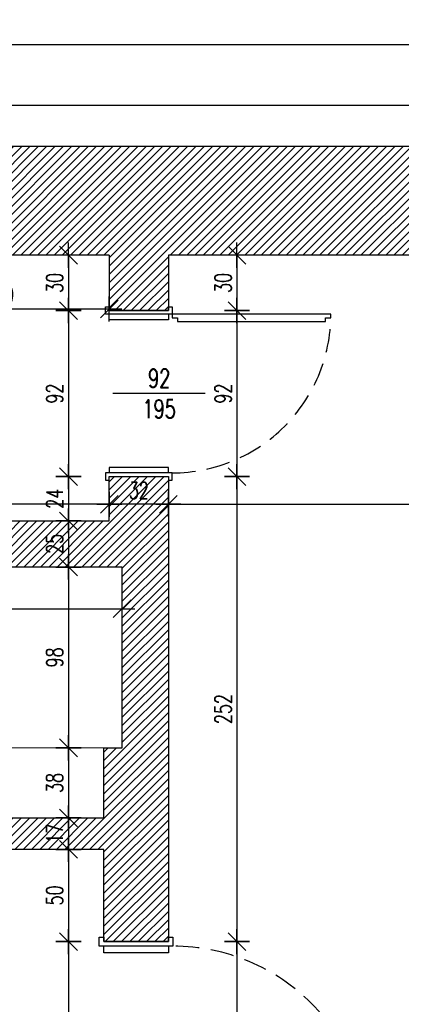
# Model space of a CAD drawing. Extents: x 6414462 to 7495468, y 5756825 to 5824657.
# Tile 49 of 54: x 6509132 to 6509339, y 5810052 to 5810586. Entities that reach past the tile are written whole.
import ezdxf

# ---------------------------------------------------------------- set-up
doc = ezdxf.new("R2010")
doc.units = 0
doc.linetypes.add('DASHED', pattern=[19.05, 12.7, -6.35])
doc.layers.add('meble', color=8, linetype='Continuous', lineweight=13)
doc.styles.add('dwg_wymiary 50', font='romans.shx', dxfattribs={"width": 0.7, "height": 9})
doc.styles.add('JACEK_07', font='SIMPLEX.SHX', dxfattribs={"width": 0.7})
doc.dimstyles.new('1-50', dxfattribs={"dimtxt": 9, "dimasz": 0.8, "dimexe": 1.25, "dimexo": 0.625, "dimgap": 3, "dimtad": 1, "dimdec": 0, "dimrnd": 0.5, "dimtxsty": 'dwg_wymiary 50', "dimblk": 'dwg_dimtick', "dimcen": 8, "dimse1": 1, "dimse2": 1, "dimclrd": 7, "dimclrt": 7, "dimadec": 0, "dimazin": 0, "dimtfac": 1, "dimtdec": 0, "dimtmove": 0, "dimatfit": 3, "dimldrblk": 'DOT', "dimfxl": 1.25, "dimarcsym": 0})

# ---------------------------------------------------------------- blocks, each defined once
blk = doc.blocks.new('dwg_dimtick')
for p, q in [((0, -8.5), (0, 8.5)), ((-8.5, 0), (8.5, 0)), ((-6.01, -6.01), (6.01, 6.01))]:
    blk.add_line(p, q)
blk = doc.blocks.new('*D189')
at = {"color": 7, "lineweight": -2, "transparency": 16777216}
blk.add_line((6509213.64, 5810323.21), (6509682.04, 5810323.21), dxfattribs=at)
at = {"layer": 'Defpoints', "color": 0, "transparency": 16777216}
for p in [(6509212.84, 5810458.23), (6509682.84, 5810458.23), (6509682.84, 5810323.21)]:
    blk.add_point(p, dxfattribs=at)
at = {"color": 7, "lineweight": -2, "transparency": 16777216, "xscale": 0.8, "yscale": 0.8, "zscale": 0.8, "rotation": 180}
blk.add_blockref('dwg_dimtick', (6509212.84, 5810323.21), dxfattribs=at)
at = {"color": 7, "lineweight": -2, "transparency": 16777216, "xscale": 0.8, "yscale": 0.8, "zscale": 0.8}
blk.add_blockref('dwg_dimtick', (6509682.84, 5810323.21), dxfattribs=at)
at = {"color": 7, "transparency": 16777216, "insert": (6509447.84, 5810330.71), "char_height": 9, "attachment_point": 5, "style": 'dwg_wymiary 50'}
blk.add_mtext('470', dxfattribs=at)
blk = doc.blocks.new('_Dot')
at = {"color": 0, "linetype": 'ByBlock', "lineweight": -2}
blk.add_line((-0.5, 0), (-1, 0), dxfattribs=at)
at = {"color": 0, "linetype": 'ByBlock', "const_width": 0.5}
blk.add_lwpolyline([(-0.25, 0, 1), (0.25, 0, 1)], format="xyb", close=True, dxfattribs=at)
blk = doc.blocks.new('*D190')
at = {"color": 7, "lineweight": -2, "transparency": 16777216}
blk.add_line((6509212.04, 5810323.21), (6509181.64, 5810323.21), dxfattribs=at)
at = {"layer": 'Defpoints', "color": 0, "transparency": 16777216}
for p in [(6509180.84, 5810458.23), (6509212.84, 5810458.23), (6509180.84, 5810323.21)]:
    blk.add_point(p, dxfattribs=at)
at = {"color": 7, "lineweight": -2, "transparency": 16777216, "xscale": 0.8, "yscale": 0.8, "zscale": 0.8, "rotation": 180}
blk.add_blockref('dwg_dimtick', (6509180.84, 5810323.21), dxfattribs=at)
at = {"color": 7, "lineweight": -2, "transparency": 16777216, "xscale": 0.8, "yscale": 0.8, "zscale": 0.8}
blk.add_blockref('dwg_dimtick', (6509212.84, 5810323.21), dxfattribs=at)
at = {"color": 7, "transparency": 16777216, "insert": (6509196.84, 5810330.71), "char_height": 9, "attachment_point": 5, "style": 'dwg_wymiary 50'}
blk.add_mtext('32', dxfattribs=at)
blk = doc.blocks.new('*D191')
at = {"color": 7, "lineweight": -2, "transparency": 16777216}
blk.add_line((6509180.04, 5810323.21), (6508933.64, 5810323.21), dxfattribs=at)
at = {"layer": 'Defpoints', "color": 0, "transparency": 16777216}
for p in [(6508932.84, 5810458.23), (6509180.84, 5810458.23), (6508932.84, 5810323.21)]:
    blk.add_point(p, dxfattribs=at)
at = {"color": 7, "lineweight": -2, "transparency": 16777216, "xscale": 0.8, "yscale": 0.8, "zscale": 0.8, "rotation": 180}
blk.add_blockref('dwg_dimtick', (6508932.84, 5810323.21), dxfattribs=at)
at = {"color": 7, "lineweight": -2, "transparency": 16777216, "xscale": 0.8, "yscale": 0.8, "zscale": 0.8}
blk.add_blockref('dwg_dimtick', (6509180.84, 5810323.21), dxfattribs=at)
at = {"color": 7, "transparency": 16777216, "insert": (6509056.84, 5810330.71), "char_height": 9, "attachment_point": 5, "style": 'dwg_wymiary 50'}
blk.add_mtext('248', dxfattribs=at)
blk = doc.blocks.new('*D218')
at = {"color": 7, "lineweight": -2, "transparency": 16777216}
blk.add_line((6509158.76, 5810457.43), (6509158.76, 5810429.03), dxfattribs=at)
at = {"layer": 'Defpoints', "color": 0, "transparency": 16777216}
for p in [(6509180.84, 5810458.23), (6509158.76, 5810428.23), (6509196.84, 5810428.23)]:
    blk.add_point(p, dxfattribs=at)
at = {"color": 7, "lineweight": -2, "transparency": 16777216, "xscale": 0.8, "yscale": 0.8, "zscale": 0.8}
for p, rotation in [((6509158.76, 5810458.23), 90), ((6509158.76, 5810428.23), 270)]:
    blk.add_blockref('dwg_dimtick', p, dxfattribs=dict(at, rotation=rotation))
at = {"color": 7, "transparency": 16777216, "insert": (6509151.26, 5810443.23), "char_height": 9, "attachment_point": 5, "rotation": 90, "style": 'dwg_wymiary 50'}
blk.add_mtext('30', dxfattribs=at)
blk = doc.blocks.new('*D219')
at = {"color": 7, "lineweight": -2, "transparency": 16777216}
blk.add_line((6509158.76, 5810427.43), (6509158.76, 5810339.03), dxfattribs=at)
at = {"layer": 'Defpoints', "color": 0, "transparency": 16777216}
for p in [(6509196.84, 5810428.23), (6509158.76, 5810338.23), (6509180.84, 5810338.23)]:
    blk.add_point(p, dxfattribs=at)
at = {"color": 7, "lineweight": -2, "transparency": 16777216, "xscale": 0.8, "yscale": 0.8, "zscale": 0.8}
for p, rotation in [((6509158.76, 5810428.23), 90), ((6509158.76, 5810338.23), 270)]:
    blk.add_blockref('dwg_dimtick', p, dxfattribs=dict(at, rotation=rotation))
at = {"color": 7, "transparency": 16777216, "insert": (6509151.26, 5810383.23), "char_height": 9, "attachment_point": 5, "rotation": 90, "style": 'dwg_wymiary 50'}
blk.add_mtext('92', dxfattribs=at)
blk = doc.blocks.new('*D220')
at = {"color": 7, "lineweight": -2, "transparency": 16777216}
blk.add_line((6509158.76, 5810337.43), (6509158.76, 5810315.03), dxfattribs=at)
at = {"layer": 'Defpoints', "color": 0, "transparency": 16777216}
for p in [(6509180.84, 5810338.23), (6509158.76, 5810314.23), (6509180.84, 5810314.23)]:
    blk.add_point(p, dxfattribs=at)
at = {"color": 7, "lineweight": -2, "transparency": 16777216, "xscale": 0.8, "yscale": 0.8, "zscale": 0.8}
for p, rotation in [((6509158.76, 5810338.23), 90), ((6509158.76, 5810314.23), 270)]:
    blk.add_blockref('dwg_dimtick', p, dxfattribs=dict(at, rotation=rotation))
at = {"color": 7, "transparency": 16777216, "insert": (6509151.26, 5810326.23), "char_height": 9, "attachment_point": 5, "rotation": 90, "style": 'dwg_wymiary 50'}
blk.add_mtext('24', dxfattribs=at)
blk = doc.blocks.new('*D221')
at = {"color": 7, "lineweight": -2, "transparency": 16777216}
blk.add_line((6509158.76, 5810313.43), (6509158.76, 5810290.03), dxfattribs=at)
at = {"layer": 'Defpoints', "color": 0, "transparency": 16777216}
for p in [(6509180.84, 5810314.23), (6509158.76, 5810289.23), (6509187.84, 5810289.23)]:
    blk.add_point(p, dxfattribs=at)
at = {"color": 7, "lineweight": -2, "transparency": 16777216, "xscale": 0.8, "yscale": 0.8, "zscale": 0.8}
for p, rotation in [((6509158.76, 5810314.23), 90), ((6509158.76, 5810289.23), 270)]:
    blk.add_blockref('dwg_dimtick', p, dxfattribs=dict(at, rotation=rotation))
at = {"color": 7, "transparency": 16777216, "insert": (6509151.26, 5810301.73), "char_height": 9, "attachment_point": 5, "rotation": 90, "style": 'dwg_wymiary 50'}
blk.add_mtext('25', dxfattribs=at)
blk = doc.blocks.new('*D222')
at = {"color": 7, "lineweight": -2, "transparency": 16777216}
blk.add_line((6509158.76, 5810288.43), (6509158.76, 5810192.03), dxfattribs=at)
at = {"layer": 'Defpoints', "color": 0, "transparency": 16777216}
for p in [(6509187.84, 5810289.23), (6509158.76, 5810191.23), (6509187.84, 5810191.23)]:
    blk.add_point(p, dxfattribs=at)
at = {"color": 7, "lineweight": -2, "transparency": 16777216, "xscale": 0.8, "yscale": 0.8, "zscale": 0.8}
for p, rotation in [((6509158.76, 5810289.23), 90), ((6509158.76, 5810191.23), 270)]:
    blk.add_blockref('dwg_dimtick', p, dxfattribs=dict(at, rotation=rotation))
at = {"color": 7, "transparency": 16777216, "insert": (6509151.26, 5810240.23), "char_height": 9, "attachment_point": 5, "rotation": 90, "style": 'dwg_wymiary 50'}
blk.add_mtext('98', dxfattribs=at)
blk = doc.blocks.new('*D223')
at = {"color": 7, "lineweight": -2, "transparency": 16777216}
blk.add_line((6509158.76, 5810190.43), (6509158.76, 5810154.03), dxfattribs=at)
at = {"layer": 'Defpoints', "color": 0, "transparency": 16777216}
for p in [(6509187.84, 5810191.23), (6509158.76, 5810153.23), (6509177.84, 5810153.23)]:
    blk.add_point(p, dxfattribs=at)
at = {"color": 7, "lineweight": -2, "transparency": 16777216, "xscale": 0.8, "yscale": 0.8, "zscale": 0.8}
for p, rotation in [((6509158.76, 5810191.23), 90), ((6509158.76, 5810153.23), 270)]:
    blk.add_blockref('dwg_dimtick', p, dxfattribs=dict(at, rotation=rotation))
at = {"color": 7, "transparency": 16777216, "insert": (6509151.26, 5810172.23), "char_height": 9, "attachment_point": 5, "rotation": 90, "style": 'dwg_wymiary 50'}
blk.add_mtext('38', dxfattribs=at)
blk = doc.blocks.new('*D224')
at = {"color": 7, "lineweight": -2, "transparency": 16777216}
blk.add_line((6509158.76, 5810152.43), (6509158.76, 5810137.03), dxfattribs=at)
at = {"layer": 'Defpoints', "color": 0, "transparency": 16777216}
for p in [(6509177.84, 5810153.23), (6509158.76, 5810136.23), (6509177.84, 5810136.23)]:
    blk.add_point(p, dxfattribs=at)
at = {"color": 7, "lineweight": -2, "transparency": 16777216, "xscale": 0.8, "yscale": 0.8, "zscale": 0.8}
for p, rotation in [((6509158.76, 5810153.23), 90), ((6509158.76, 5810136.23), 270)]:
    blk.add_blockref('dwg_dimtick', p, dxfattribs=dict(at, rotation=rotation))
at = {"color": 7, "transparency": 16777216, "insert": (6509151.26, 5810144.73), "char_height": 9, "attachment_point": 5, "rotation": 90, "style": 'dwg_wymiary 50'}
blk.add_mtext('17', dxfattribs=at)
blk = doc.blocks.new('*D225')
at = {"color": 7, "lineweight": -2, "transparency": 16777216}
blk.add_line((6509158.76, 5810135.43), (6509158.76, 5810087.03), dxfattribs=at)
at = {"layer": 'Defpoints', "color": 0, "transparency": 16777216}
for p in [(6509177.84, 5810136.23), (6509158.76, 5810086.23), (6509177.84, 5810086.23)]:
    blk.add_point(p, dxfattribs=at)
at = {"color": 7, "lineweight": -2, "transparency": 16777216, "xscale": 0.8, "yscale": 0.8, "zscale": 0.8}
for p, rotation in [((6509158.76, 5810136.23), 90), ((6509158.76, 5810086.23), 270)]:
    blk.add_blockref('dwg_dimtick', p, dxfattribs=dict(at, rotation=rotation))
at = {"color": 7, "transparency": 16777216, "insert": (6509151.26, 5810111.23), "char_height": 9, "attachment_point": 5, "rotation": 90, "style": 'dwg_wymiary 50'}
blk.add_mtext('50', dxfattribs=at)
blk = doc.blocks.new('*D226')
at = {"color": 7, "lineweight": -2, "transparency": 16777216}
blk.add_line((6509158.76, 5810085.43), (6509158.76, 5809976.03), dxfattribs=at)
at = {"layer": 'Defpoints', "color": 0, "transparency": 16777216}
for p in [(6509177.84, 5810086.23), (6509158.76, 5809975.23), (6509176.84, 5809975.23)]:
    blk.add_point(p, dxfattribs=at)
at = {"color": 7, "lineweight": -2, "transparency": 16777216, "xscale": 0.8, "yscale": 0.8, "zscale": 0.8}
for p, rotation in [((6509158.76, 5810086.23), 90), ((6509158.76, 5809975.23), 270)]:
    blk.add_blockref('dwg_dimtick', p, dxfattribs=dict(at, rotation=rotation))
at = {"color": 7, "transparency": 16777216, "insert": (6509151.26, 5810030.73), "char_height": 9, "attachment_point": 5, "rotation": 90, "style": 'dwg_wymiary 50'}
blk.add_mtext('109', dxfattribs=at)
blk = doc.blocks.new('*D160')
at = {"color": 7, "lineweight": -2, "transparency": 16777216}
blk.add_line((6508936.64, 5810266.61), (6509187.04, 5810266.61), dxfattribs=at)
at = {"layer": 'Defpoints', "color": 0, "transparency": 16777216}
for p in [(6508935.84, 5810289.23), (6509187.84, 5810289.23), (6509187.84, 5810266.61)]:
    blk.add_point(p, dxfattribs=at)
at = {"color": 7, "lineweight": -2, "transparency": 16777216, "xscale": 0.8, "yscale": 0.8, "zscale": 0.8, "rotation": 180}
blk.add_blockref('dwg_dimtick', (6508935.84, 5810266.61), dxfattribs=at)
at = {"color": 7, "lineweight": -2, "transparency": 16777216, "xscale": 0.8, "yscale": 0.8, "zscale": 0.8}
blk.add_blockref('dwg_dimtick', (6509187.84, 5810266.61), dxfattribs=at)
at = {"color": 7, "transparency": 16777216, "insert": (6509061.84, 5810274.11), "char_height": 9, "attachment_point": 5, "style": 'dwg_wymiary 50'}
blk.add_mtext('252', dxfattribs=at)
blk = doc.blocks.new('*D163')
at = {"color": 7, "lineweight": -2, "transparency": 16777216}
blk.add_line((6509062.64, 5810429.1), (6509180.04, 5810429.1), dxfattribs=at)
at = {"layer": 'Defpoints', "color": 0, "transparency": 16777216}
for p in [(6509061.84, 5810458.23), (6509180.84, 5810458.23), (6509180.84, 5810429.1)]:
    blk.add_point(p, dxfattribs=at)
at = {"color": 7, "lineweight": -2, "transparency": 16777216, "xscale": 0.8, "yscale": 0.8, "zscale": 0.8, "rotation": 180}
blk.add_blockref('dwg_dimtick', (6509061.84, 5810429.1), dxfattribs=at)
at = {"color": 7, "lineweight": -2, "transparency": 16777216, "xscale": 0.8, "yscale": 0.8, "zscale": 0.8}
blk.add_blockref('dwg_dimtick', (6509180.84, 5810429.1), dxfattribs=at)
at = {"color": 7, "transparency": 16777216, "insert": (6509121.34, 5810436.6), "char_height": 9, "attachment_point": 5, "style": 'dwg_wymiary 50'}
blk.add_mtext('119', dxfattribs=at)
blk = doc.blocks.new('*D165')
at = {"color": 7, "lineweight": -2, "transparency": 16777216}
blk.add_line((6509249.99, 5810457.43), (6509249.99, 5810429.03), dxfattribs=at)
at = {"layer": 'Defpoints', "color": 0, "transparency": 16777216}
for p in [(6509212.84, 5810458.23), (6509212.84, 5810428.23), (6509249.99, 5810428.23)]:
    blk.add_point(p, dxfattribs=at)
at = {"color": 7, "lineweight": -2, "transparency": 16777216, "xscale": 0.8, "yscale": 0.8, "zscale": 0.8}
for p, rotation in [((6509249.99, 5810458.23), 90), ((6509249.99, 5810428.23), 270)]:
    blk.add_blockref('dwg_dimtick', p, dxfattribs=dict(at, rotation=rotation))
at = {"color": 7, "transparency": 16777216, "insert": (6509242.49, 5810443.23), "char_height": 9, "attachment_point": 5, "rotation": 90, "style": 'dwg_wymiary 50'}
blk.add_mtext('30', dxfattribs=at)
blk = doc.blocks.new('*D166')
at = {"color": 7, "lineweight": -2, "transparency": 16777216}
blk.add_line((6509249.99, 5810427.43), (6509249.99, 5810339.03), dxfattribs=at)
at = {"layer": 'Defpoints', "color": 0, "transparency": 16777216}
for p in [(6509212.84, 5810428.23), (6509212.84, 5810338.23), (6509249.99, 5810338.23)]:
    blk.add_point(p, dxfattribs=at)
at = {"color": 7, "lineweight": -2, "transparency": 16777216, "xscale": 0.8, "yscale": 0.8, "zscale": 0.8}
for p, rotation in [((6509249.99, 5810428.23), 90), ((6509249.99, 5810338.23), 270)]:
    blk.add_blockref('dwg_dimtick', p, dxfattribs=dict(at, rotation=rotation))
at = {"color": 7, "transparency": 16777216, "insert": (6509242.49, 5810383.23), "char_height": 9, "attachment_point": 5, "rotation": 90, "style": 'dwg_wymiary 50'}
blk.add_mtext('92', dxfattribs=at)
blk = doc.blocks.new('*D167')
at = {"color": 7, "lineweight": -2, "transparency": 16777216}
blk.add_line((6509249.99, 5810337.43), (6509249.99, 5810087.03), dxfattribs=at)
at = {"layer": 'Defpoints', "color": 0, "transparency": 16777216}
for p in [(6509212.84, 5810338.23), (6509212.84, 5810086.23), (6509249.99, 5810086.23)]:
    blk.add_point(p, dxfattribs=at)
at = {"color": 7, "lineweight": -2, "transparency": 16777216, "xscale": 0.8, "yscale": 0.8, "zscale": 0.8}
for p, rotation in [((6509249.99, 5810338.23), 90), ((6509249.99, 5810086.23), 270)]:
    blk.add_blockref('dwg_dimtick', p, dxfattribs=dict(at, rotation=rotation))
at = {"color": 7, "transparency": 16777216, "insert": (6509242.49, 5810212.23), "char_height": 9, "attachment_point": 5, "rotation": 90, "style": 'dwg_wymiary 50'}
blk.add_mtext('252', dxfattribs=at)
blk = doc.blocks.new('*D168')
at = {"color": 7, "lineweight": -2, "transparency": 16777216}
blk.add_line((6509249.99, 5810085.43), (6509249.99, 5809976.03), dxfattribs=at)
at = {"layer": 'Defpoints', "color": 0, "transparency": 16777216}
for p in [(6509212.84, 5810086.23), (6509211.84, 5809975.23), (6509249.99, 5809975.23)]:
    blk.add_point(p, dxfattribs=at)
at = {"color": 7, "lineweight": -2, "transparency": 16777216, "xscale": 0.8, "yscale": 0.8, "zscale": 0.8}
for p, rotation in [((6509249.99, 5810086.23), 90), ((6509249.99, 5809975.23), 270)]:
    blk.add_blockref('dwg_dimtick', p, dxfattribs=dict(at, rotation=rotation))
at = {"color": 7, "transparency": 16777216, "insert": (6509242.49, 5810030.73), "char_height": 9, "attachment_point": 5, "rotation": 90, "style": 'dwg_wymiary 50'}
blk.add_mtext('109', dxfattribs=at)
blk = doc.blocks.new('*D173')
at = {"color": 7, "lineweight": -2, "transparency": 16777216}
blk.add_line((6508324.64, 5810572.45), (6509741.04, 5810572.45), dxfattribs=at)
at = {"layer": 'Defpoints', "color": 0, "transparency": 16777216}
for p in [(6509741.84, 5810572.45), (6508323.84, 5810517.23), (6509741.84, 5810517.23)]:
    blk.add_point(p, dxfattribs=at)
at = {"color": 7, "lineweight": -2, "transparency": 16777216, "xscale": 0.8, "yscale": 0.8, "zscale": 0.8, "rotation": 180}
blk.add_blockref('dwg_dimtick', (6508323.84, 5810572.45), dxfattribs=at)
at = {"color": 7, "lineweight": -2, "transparency": 16777216, "xscale": 0.8, "yscale": 0.8, "zscale": 0.8}
blk.add_blockref('dwg_dimtick', (6509741.84, 5810572.45), dxfattribs=at)
at = {"color": 7, "transparency": 16777216, "insert": (6509032.84, 5810579.95), "char_height": 9, "attachment_point": 5, "style": 'dwg_wymiary 50'}
blk.add_mtext('1437', dxfattribs=at)
blk = doc.blocks.new('*D179')
at = {"color": 7, "lineweight": -2, "transparency": 16777216}
blk.add_line((6509062.64, 5810539.62), (6509741.04, 5810539.62), dxfattribs=at)
at = {"layer": 'Defpoints', "color": 0, "transparency": 16777216}
for p in [(6509741.84, 5810539.62), (6509061.84, 5810517.23), (6509741.84, 5810517.23)]:
    blk.add_point(p, dxfattribs=at)
at = {"color": 7, "lineweight": -2, "transparency": 16777216, "xscale": 0.8, "yscale": 0.8, "zscale": 0.8, "rotation": 180}
blk.add_blockref('dwg_dimtick', (6509061.84, 5810539.62), dxfattribs=at)
at = {"color": 7, "lineweight": -2, "transparency": 16777216, "xscale": 0.8, "yscale": 0.8, "zscale": 0.8}
blk.add_blockref('dwg_dimtick', (6509741.84, 5810539.62), dxfattribs=at)
at = {"color": 7, "transparency": 16777216, "insert": (6509401.84, 5810547.12), "char_height": 9, "attachment_point": 5, "style": 'dwg_wymiary 50'}
blk.add_mtext('680', dxfattribs=at)

msp = doc.modelspace()

# ---------------------------------------------------------------- hatches: boundary and pattern name
h = msp.add_hatch()
h.set_pattern_fill('ANSI31', color=256)
h.set_pattern_definition([(45, (6498943.0772, 5809715.5776), (-2.245064, 2.245064), [])])
h.paths.add_polyline_path([(6508984.84, 5810517.23), (6508323.84, 5810517.23), (6508323.84, 5809811.23), (6508507.84, 5809811.23), (6508507.84, 5809871.23), (6508382.84, 5809871.23), (6508382.84, 5810458.23), (6508904.84, 5810458.23), (6508904.84, 5810066.23), (6508932.84, 5810066.23), (6508932.84, 5810136.23), (6509049.84, 5810136.23), (6509049.84, 5810153.23), (6509048.22, 5810153.23), (6508947.84, 5810153.23), (6508947.84, 5810219.23), (6508935.84, 5810219.23), (6508935.84, 5810289.23), (6509187.84, 5810289.23), (6509187.84, 5810191.23), (6509177.84, 5810191.23), (6509177.84, 5810153.23), (6509122.84, 5810153.23), (6509122.84, 5810136.23), (6509124.47, 5810136.23), (6509177.84, 5810136.23), (6509177.84, 5810086.23), (6509212.84, 5810086.23), (6509212.84, 5810088.69), (6509212.84, 5810338.23), (6509180.84, 5810338.23), (6509180.84, 5810336.23), (6509180.84, 5810314.23), (6508932.84, 5810314.23), (6508932.84, 5810458.23), (6508984.84, 5810458.23)])
h.paths.add_polyline_path([(6509741.84, 5810517.23), (6509061.84, 5810517.23), (6509061.84, 5810458.23), (6509180.84, 5810458.23), (6509180.84, 5810428.23), (6509212.84, 5810428.23), (6509212.84, 5810430.23), (6509212.84, 5810458.23), (6509682.84, 5810458.23), (6509682.84, 5809870.23), (6509592.84, 5809870.23), (6509547.84, 5809870.23), (6509547.84, 5809811.23), (6509741.84, 5809811.23)])
h.paths.add_polyline_path([(6509379.84, 5809870.23), (6509211.84, 5809870.23), (6509211.84, 5809975.23), (6509176.84, 5809975.23), (6509176.84, 5809972.76), (6509176.84, 5809871.23), (6509127.84, 5809871.23), (6509127.84, 5809811.23), (6509379.84, 5809811.23)], flags=17)
h.paths.add_polyline_path([(6509031.84, 5809871.23), (6509029.92, 5809871.23), (6508935.84, 5809871.23), (6508935.84, 5809958.89), (6508934.17, 5809958.89), (6508934.17, 5809961.23), (6508904.84, 5809961.23), (6508904.84, 5809871.23), (6508866.84, 5809871.23), (6508866.84, 5809811.23), (6509031.84, 5809811.23)], flags=17)
h.paths.add_polyline_path([(6508701.84, 5809871.23), (6508670.84, 5809871.23), (6508670.84, 5809811.23), (6508701.84, 5809811.23)], flags=17)

# ---------------------------------------------------------------- linework, layer by layer
for p, q in [((6509180.84, 5810458.23), (6509061.84, 5810458.23)), ((6509682.84, 5810458.23), (6509212.84, 5810458.23)), ((6509212.84, 5810458.23), (6509212.84, 5810428.23)), ((6509212.84, 5810428.23), (6509180.84, 5810428.23)), ((6509180.84, 5810314.23), (6509180.84, 5810338.23)), ((6509180.84, 5810338.23), (6509212.84, 5810338.23)), ((6508932.84, 5810314.23), (6509180.84, 5810314.23))]:
    msp.add_line(p, q)
for points in [[(6509031.84, 5809811.23), (6508323.84, 5809811.23), (6508323.84, 5810517.23), (6509741.84, 5810517.23), (6509741.84, 5809811.23), (6509127.84, 5809811.23)], [(6509180.84, 5810458.23), (6509180.84, 5810428.23)], [(6509180.84, 5810430.23), (6509180.84, 5810428.23), (6509212.84, 5810428.23), (6509212.84, 5810430.23), (6509214.84, 5810430.23), (6509214.84, 5810426.23), (6509212.84, 5810426.23), (6509178.84, 5810426.23), (6509178.84, 5810430.23), (6509180.84, 5810430.23)], [(6509212.84, 5810426.23), (6509212.84, 5810423.23), (6509180.84, 5810423.23), (6509180.84, 5810426.23)], [(6509212.84, 5810340.23), (6509212.84, 5810343.23), (6509180.84, 5810343.23), (6509180.84, 5810340.23)], [(6509180.84, 5810336.23), (6509180.84, 5810338.23), (6509212.84, 5810338.23), (6509212.84, 5810336.23), (6509214.84, 5810336.23), (6509214.84, 5810340.23), (6509212.84, 5810340.23), (6509178.84, 5810340.23), (6509178.84, 5810336.23), (6509180.84, 5810336.23)], [(6509212.84, 5810338.23), (6509212.84, 5810086.23)], [(6509212.84, 5810086.23), (6509177.84, 5810086.23), (6509177.84, 5810136.23), (6509122.84, 5810136.23), (6509122.84, 5810153.23), (6509177.84, 5810153.23), (6509177.84, 5810191.23), (6509187.84, 5810191.23), (6509187.84, 5810289.23), (6508935.84, 5810289.23), (6508935.84, 5810219.23), (6508947.84, 5810219.23), (6508947.84, 5810153.23), (6509049.84, 5810153.23)], [(6509177.84, 5810088.69), (6509177.84, 5810086.23), (6509212.84, 5810086.23), (6509212.84, 5810088.69), (6509215.31, 5810088.69), (6509215.31, 5810083.76), (6509212.84, 5810083.76), (6509175.38, 5810083.76), (6509175.38, 5810088.69), (6509177.84, 5810088.69)], [(6509212.84, 5810083.76), (6509212.84, 5810080.06), (6509177.84, 5810080.06), (6509177.84, 5810083.76)]]:
    msp.add_lwpolyline(points)
msp.add_lwpolyline([(6509214.84, 5810424.23), (6509217.84, 5810424.23), (6509217.84, 5810422.23), (6509297.84, 5810422.23), (6509297.84, 5810424.23), (6509300.84, 5810424.23), (6509300.84, 5810426.23), (6509214.84, 5810426.23)], close=True)
at = {"color": 7}
msp.add_lwpolyline([(6509232.84, 5810383.23), (6509182.84, 5810383.23)], dxfattribs=at)
at = {"linetype": 'DASHED'}
for centre, radius, start, end in [((6509214.84, 5810426.23), 86, 270, 0), ((6509215.31, 5809977.69), 106.07, 0, 90)]:
    msp.add_arc(centre, radius, start, end, dxfattribs=at)
at = {"layer": 'meble'}
msp.add_lwpolyline([(6509187.84, 5810191.23), (6509096.85, 5810191.23), (6509096.85, 5810289.23), (6509187.84, 5810289.23)], close=True, dxfattribs=at)

# ---------------------------------------------------------------- texts
at = {"color": 7, "insert": (6509207.84, 5810383.23), "char_height": 10, "width": 10, "attachment_point": 5, "style": 'JACEK_07'}
msp.add_mtext('\\pxqc;92\\P195', dxfattribs=at)

# ---------------------------------------------------------------- dimensions: what is measured, and where the dimension line sits
dim = msp.add_linear_dim(base=(6509741.84, 5810572.45), p1=(6508323.84, 5810517.23), p2=(6509741.84, 5810517.23), text='1437', dimstyle='1-50')
dim.commit()
dim.dimension.update_dxf_attribs({"geometry": '*D173', "text_midpoint": (6509032.84, 5810579.95)})
for base, p1, p2, picture, middle in [((6509741.84, 5810539.62), (6509061.84, 5810517.23), (6509741.84, 5810517.23), '*D179', (6509401.84, 5810547.12)), ((6508932.84, 5810323.21), (6509180.84, 5810458.23), (6508932.84, 5810458.23), '*D191', (6509056.84, 5810330.71)), ((6509180.84, 5810429.1), (6509061.84, 5810458.23), (6509180.84, 5810458.23), '*D163', (6509121.34, 5810436.6)), ((6509180.84, 5810323.21), (6509212.84, 5810458.23), (6509180.84, 5810458.23), '*D190', (6509196.84, 5810330.71))]:
    dim = msp.add_linear_dim(base=base, p1=p1, p2=p2, dimstyle='1-50', override={"dimtmove": 1})
    dim.commit()
    dim.dimension.update_dxf_attribs({"geometry": picture, "text_midpoint": middle})
for base, p1, p2, picture, middle in [((6509158.76, 5810428.23), (6509180.84, 5810458.23), (6509196.84, 5810428.23), '*D218', (6509151.26, 5810443.23)), ((6509249.99, 5810428.23), (6509212.84, 5810458.23), (6509212.84, 5810428.23), '*D165', (6509242.49, 5810443.23))]:
    dim = msp.add_linear_dim(base=base, p1=p1, p2=p2, angle=90, dimstyle='1-50')
    dim.commit()
    dim.dimension.update_dxf_attribs({"geometry": picture, "text_midpoint": middle})
for base, p1, p2, picture, middle in [((6509682.84, 5810323.21), (6509212.84, 5810458.23), (6509682.84, 5810458.23), '*D189', (6509447.84, 5810330.71)), ((6509187.84, 5810266.61), (6508935.84, 5810289.23), (6509187.84, 5810289.23), '*D160', (6509061.84, 5810274.11))]:
    dim = msp.add_linear_dim(base=base, p1=p1, p2=p2, dimstyle='1-50')
    dim.commit()
    dim.dimension.update_dxf_attribs({"geometry": picture, "text_midpoint": middle})
for base, p1, p2, text, picture, middle in [((6509158.76, 5810338.23), (6509196.84, 5810428.23), (6509180.84, 5810338.23), '92', '*D219', (6509151.26, 5810383.23)), ((6509249.99, 5810338.23), (6509212.84, 5810428.23), (6509212.84, 5810338.23), '92', '*D166', (6509242.49, 5810383.23)), ((6509158.76, 5809975.23), (6509177.84, 5810086.23), (6509176.84, 5809975.23), '109', '*D226', (6509151.26, 5810030.73)), ((6509249.99, 5809975.23), (6509212.84, 5810086.23), (6509211.84, 5809975.23), '109', '*D168', (6509242.49, 5810030.73))]:
    dim = msp.add_linear_dim(base=base, p1=p1, p2=p2, angle=90, text=text, dimstyle='1-50', override={"dimtmove": 1})
    dim.commit()
    dim.dimension.update_dxf_attribs({"geometry": picture, "text_midpoint": middle})
for base, p1, p2, picture, middle in [((6509158.76, 5810314.23), (6509180.84, 5810338.23), (6509180.84, 5810314.23), '*D220', (6509151.26, 5810326.23)), ((6509249.99, 5810086.23), (6509212.84, 5810338.23), (6509212.84, 5810086.23), '*D167', (6509242.49, 5810212.23)), ((6509158.76, 5810289.23), (6509180.84, 5810314.23), (6509187.84, 5810289.23), '*D221', (6509151.26, 5810301.73)), ((6509158.76, 5810191.23), (6509187.84, 5810289.23), (6509187.84, 5810191.23), '*D222', (6509151.26, 5810240.23)), ((6509158.76, 5810153.23), (6509187.84, 5810191.23), (6509177.84, 5810153.23), '*D223', (6509151.26, 5810172.23)), ((6509158.76, 5810136.23), (6509177.84, 5810153.23), (6509177.84, 5810136.23), '*D224', (6509151.26, 5810144.73)), ((6509158.76, 5810086.23), (6509177.84, 5810136.23), (6509177.84, 5810086.23), '*D225', (6509151.26, 5810111.23))]:
    dim = msp.add_linear_dim(base=base, p1=p1, p2=p2, angle=90, dimstyle='1-50', override={"dimtmove": 1})
    dim.commit()
    dim.dimension.update_dxf_attribs({"geometry": picture, "text_midpoint": middle})

doc.saveas('drawing.dxf')
